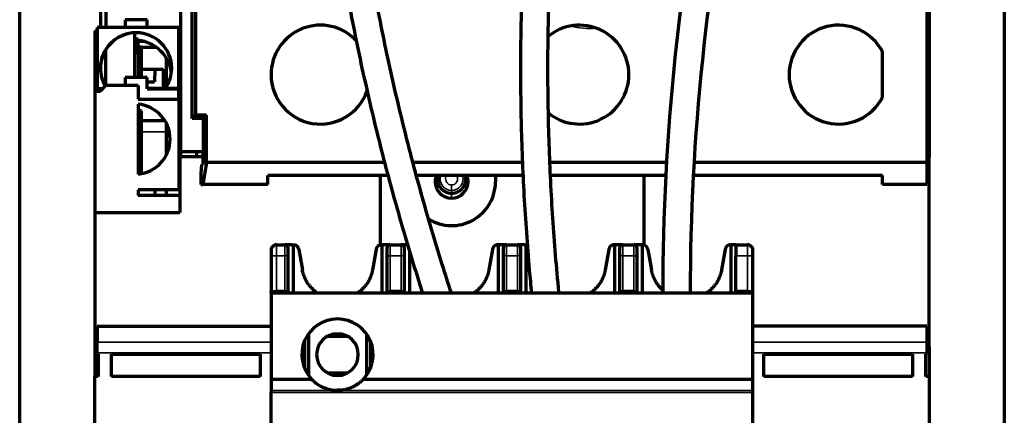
# Model space of a CAD drawing. Header units: millimetres. Extents: x 144 to 233, y 43 to 241.
# Tile 4 of 5: x 144 to 233, y 150 to 186. Entities that reach past the tile are written whole.
import ezdxf

# ---------------------------------------------------------------- set-up
doc = ezdxf.new("R2010")
doc.units = ezdxf.units.MM
doc.layers.add('1', color=7, linetype='Continuous', true_color=0xffffff)

msp = doc.modelspace()

# ---------------------------------------------------------------- linework, layer by layer
at = {"layer": '1', "color": 8, "linetype": 'Continuous', "lineweight": 70}
for p, q in [((143.778, 43.41), (143.778, 240.983)), ((233.483, 240.983), (233.483, 43.41))]:
    msp.add_line(p, q, dxfattribs=at)
at = {"layer": '1', "color": 155, "linetype": 'Continuous', "lineweight": 70}
for p, q in [((151.13, 200.697), (151.13, 185.497)), ((151.63, 196.197), (151.63, 185.497)), ((158.43, 196.197), (158.43, 174.197)), ((226.63, 196.197), (226.63, 174.197)), ((159.48, 177.197), (159.48, 191.697)), ((159.792, 191.697), (159.792, 177.509)), ((226.43, 191.697), (226.43, 173.197)), ((153.38, 186.197), (153.38, 185.497)), ((155.38, 186.197), (153.38, 186.197)), ((155.38, 185.497), (155.38, 186.197)), ((150.63, 185.197), (150.63, 184.697)), ((150.63, 185.197), (150.83, 185.197)), ((150.83, 185.497), (150.83, 179.947)), ((158.28, 185.497), (150.83, 185.497)), ((154.255, 180.947), (154.255, 184.996)), ((158.28, 179.947), (158.28, 185.497)), ((150.63, 184.697), (150.63, 179.697)), ((150.83, 184.697), (150.63, 184.697)), ((154.58, 183.26), (154.58, 184.422)), ((155.22, 184.197), (154.58, 184.197)), ((151.63, 180.197), (151.63, 183.495)), ((154.88, 183.697), (154.58, 183.697)), ((154.58, 183.131), (154.58, 183.26)), ((154.58, 183.131), (154.58, 180.947)), ((154.88, 183.697), (156.204, 183.697)), ((154.88, 180.947), (154.88, 183.697)), ((156.123, 183.76), (156.122, 183.697)), ((158.43, 183.697), (158.28, 183.697)), ((222.38, 179.135), (222.38, 183.258)), ((157.13, 182.693), (157.13, 180.07)), ((154.88, 181.697), (156.88, 181.697)), ((156.087, 181.697), (156.066, 180.539)), ((156.88, 179.947), (156.88, 181.697)), ((155.38, 180.947), (153.38, 180.947)), ((153.38, 180.947), (153.38, 180.197)), ((155.38, 179.897), (155.38, 180.947)), ((155.38, 180.539), (156.066, 180.539)), ((150.63, 179.697), (150.63, 168.642)), ((150.63, 179.697), (151.13, 179.697)), ((150.83, 179.897), (150.83, 179.947)), ((150.83, 179.947), (151.38, 179.947)), ((150.83, 179.897), (151.33, 179.897)), ((150.83, 179.697), (150.83, 179.897)), ((151.13, 179.697), (151.63, 180.197)), ((154.58, 180.197), (151.63, 180.197)), ((154.58, 180.197), (154.58, 178.947)), ((158.28, 179.947), (155.38, 179.947)), ((155.38, 179.897), (158.28, 179.897)), ((158.28, 179.897), (158.28, 179.947)), ((158.28, 178.947), (158.28, 179.897)), ((154.58, 178.947), (158.28, 178.947)), ((158.28, 178.997), (158.43, 178.997)), ((158.28, 178.947), (158.28, 170.697)), ((154.58, 178.508), (154.58, 172.136)), ((154.88, 177.896), (154.58, 177.896)), ((154.88, 175.896), (154.88, 177.896)), ((158.43, 177.896), (158.28, 177.896)), ((157.01, 176.992), (154.88, 176.992)), ((157.13, 176.777), (157.13, 175.896)), ((159.792, 177.509), (159.48, 177.197)), ((160.48, 177.197), (159.48, 177.197)), ((160.792, 177.509), (159.792, 177.509)), ((160.792, 177.509), (160.48, 177.197)), ((160.48, 177.197), (160.48, 174.197)), ((160.792, 173.197), (160.792, 177.509)), ((154.88, 172.178), (154.88, 175.896)), ((157.13, 175.896), (157.13, 173.866)), ((158.43, 174.197), (158.43, 173.697)), ((158.43, 174.197), (160.48, 174.197)), ((159.88, 174.197), (159.88, 173.697)), ((160.48, 172.997), (160.48, 174.197)), ((226.63, 174.197), (226.43, 174.197)), ((226.63, 174.197), (226.63, 173.697)), ((160.48, 173.697), (158.38, 173.697)), ((158.38, 173.697), (158.38, 168.642)), ((160.792, 173.197), (160.468, 171.197)), ((177.023, 173.197), (160.792, 173.197)), ((189.582, 173.197), (179.605, 173.197)), ((202.71, 173.197), (192.087, 173.197)), ((226.43, 173.197), (205.213, 173.197)), ((226.63, 173.697), (226.43, 173.697)), ((226.43, 173.197), (226.43, 171.197)), ((226.63, 156.447), (226.63, 173.697)), ((158.38, 173.127), (158.28, 173.127)), ((160.333, 172.997), (160.285, 172.206)), ((160.48, 172.997), (160.333, 172.997)), ((160.285, 172.206), (160.286, 171.197)), ((166.38, 171.197), (166.38, 171.997)), ((177.334, 171.997), (166.38, 171.997)), ((176.63, 171.997), (176.63, 165.681)), ((189.638, 171.997), (179.928, 171.997)), ((187.13, 171.997), (187.13, 171.447)), ((202.645, 171.997), (192.138, 171.997)), ((200.63, 171.997), (200.63, 165.682)), ((222.38, 171.997), (205.147, 171.997)), ((222.38, 171.197), (222.38, 171.997)), ((154.58, 170.697), (154.58, 170.197)), ((158.28, 170.697), (154.58, 170.697)), ((156.122, 170.197), (156.13, 170.697)), ((157.13, 170.697), (157.13, 170.197)), ((158.38, 170.697), (158.28, 170.697)), ((160.286, 171.197), (160.468, 171.197)), ((166.38, 171.197), (160.468, 171.197)), ((226.43, 171.197), (222.38, 171.197)), ((158.38, 170.197), (154.58, 170.197)), ((150.63, 168.642), (150.63, 156.447)), ((150.63, 168.642), (158.38, 168.642)), ((166.68, 165.197), (166.68, 164.697)), ((167.18, 165.697), (167.93, 165.697)), ((168.589, 165.697), (167.93, 165.697)), ((168.23, 164.697), (168.23, 165.397)), ((168.68, 165.687), (168.68, 161.297)), ((169.203, 165.284), (169.53, 163.432)), ((176.257, 165.284), (175.931, 163.432)), ((176.75, 165.697), (176.871, 165.697)), ((176.78, 165.687), (176.78, 161.297)), ((177.53, 165.697), (176.871, 165.697)), ((177.23, 165.397), (177.23, 164.697)), ((177.53, 165.697), (178.53, 165.697)), ((178.83, 164.697), (178.83, 165.397)), ((179.28, 165.152), (179.28, 161.297)), ((186.857, 165.284), (186.531, 163.432)), ((187.35, 165.697), (187.471, 165.697)), ((187.38, 165.687), (187.38, 161.297)), ((188.13, 165.697), (187.471, 165.697)), ((187.83, 165.397), (187.83, 164.697)), ((188.13, 165.697), (189.13, 165.697)), ((189.789, 165.697), (189.13, 165.697)), ((189.43, 164.697), (189.43, 165.397)), ((189.789, 165.697), (189.911, 165.697)), ((189.88, 165.687), (189.88, 161.297)), ((197.457, 165.284), (197.131, 163.432)), ((197.95, 165.697), (198.071, 165.697)), ((197.98, 165.687), (197.98, 161.297)), ((198.73, 165.697), (198.071, 165.697)), ((198.43, 165.397), (198.43, 164.697)), ((198.73, 165.697), (199.73, 165.697)), ((200.389, 165.697), (199.73, 165.697)), ((200.03, 164.697), (200.03, 165.397)), ((200.511, 165.697), (200.389, 165.697)), ((200.48, 165.687), (200.48, 161.297)), ((201.003, 165.284), (201.33, 163.432)), ((208.057, 165.284), (207.731, 163.432)), ((208.58, 165.687), (208.58, 161.297)), ((209.03, 165.697), (208.671, 165.697)), ((209.03, 165.697), (210.08, 165.697)), ((209.03, 165.697), (209.03, 164.697)), ((210.58, 164.697), (210.58, 165.197)), ((166.68, 164.697), (166.68, 161.447)), ((168.23, 161.447), (168.23, 164.697)), ((177.23, 164.697), (177.23, 161.447)), ((178.83, 161.447), (178.83, 164.697)), ((187.83, 164.697), (187.83, 161.447)), ((189.43, 161.447), (189.43, 164.697)), ((198.43, 164.697), (198.43, 161.447)), ((200.03, 161.447), (200.03, 164.697)), ((209.03, 161.447), (209.03, 164.697)), ((210.58, 161.447), (210.58, 164.697)), ((166.68, 161.297), (166.68, 161.447)), ((166.68, 161.447), (167.18, 161.447)), ((166.68, 161.297), (166.68, 153.447)), ((210.58, 161.297), (166.68, 161.297)), ((167.93, 161.447), (167.18, 161.447)), ((167.93, 161.447), (168.23, 161.447)), ((168.23, 161.447), (168.23, 161.297)), ((177.23, 161.447), (177.23, 161.297)), ((177.23, 161.447), (177.53, 161.447)), ((178.53, 161.447), (177.53, 161.447)), ((178.53, 161.447), (178.83, 161.447)), ((178.83, 161.297), (178.83, 161.447)), ((187.83, 161.447), (187.83, 161.297)), ((187.83, 161.447), (188.13, 161.447)), ((189.13, 161.447), (188.13, 161.447)), ((189.13, 161.447), (189.43, 161.447)), ((189.43, 161.297), (189.43, 161.447)), ((198.43, 161.447), (198.43, 161.297)), ((198.43, 161.447), (198.73, 161.447)), ((199.73, 161.447), (198.73, 161.447)), ((199.73, 161.447), (200.03, 161.447)), ((200.03, 161.297), (200.03, 161.447)), ((209.03, 161.297), (209.03, 161.447)), ((210.08, 161.447), (209.03, 161.447)), ((210.08, 161.447), (210.58, 161.447)), ((210.58, 161.297), (210.58, 161.447)), ((210.58, 153.447), (210.58, 161.297)), ((150.83, 158.297), (150.83, 156.846)), ((150.83, 158.297), (166.68, 158.297)), ((226.43, 158.297), (210.58, 158.297)), ((226.43, 158.297), (226.43, 156.846)), ((170.083, 157.582), (170.083, 153.812)), ((173.672, 157.347), (171.788, 157.347)), ((175.378, 157.582), (175.378, 153.812)), ((150.63, 156.447), (150.63, 153.697)), ((150.63, 156.447), (150.83, 156.447)), ((150.83, 155.862), (150.83, 156.846)), ((169.73, 156.947), (169.73, 154.447)), ((175.73, 156.947), (175.73, 154.447)), ((226.43, 156.846), (226.43, 155.862)), ((226.43, 156.447), (226.63, 156.447)), ((226.63, 156.447), (226.63, 153.697)), ((150.83, 155.747), (150.83, 155.862)), ((150.83, 155.747), (150.93, 155.747)), ((150.93, 155.747), (150.93, 153.697)), ((152.13, 153.697), (152.13, 155.747)), ((152.13, 155.747), (165.68, 155.747)), ((165.68, 155.747), (165.68, 153.697)), ((211.58, 155.747), (225.13, 155.747)), ((211.58, 153.697), (211.58, 155.747)), ((225.13, 155.747), (225.13, 153.697)), ((226.33, 153.697), (226.33, 155.747)), ((226.33, 155.747), (226.43, 155.747)), ((226.43, 155.862), (226.43, 155.747)), ((150.93, 153.697), (150.63, 153.697)), ((150.63, 130.697), (150.63, 153.697)), ((165.68, 153.697), (152.13, 153.697)), ((166.68, 153.447), (166.68, 152.436)), ((170.385, 153.447), (166.68, 153.447)), ((171.788, 154.047), (173.672, 154.047)), ((210.58, 153.447), (175.075, 153.447)), ((210.58, 152.436), (210.58, 153.447)), ((225.13, 153.697), (211.58, 153.697)), ((226.63, 153.697), (226.33, 153.697)), ((226.63, 153.697), (226.63, 130.697)), ((166.68, 152.436), (166.68, 152.242)), ((166.68, 132.152), (166.68, 152.242)), ((210.58, 152.242), (210.58, 152.436)), ((210.58, 132.152), (210.58, 152.242))]:
    msp.add_line(p, q, dxfattribs=at)
at = {"layer": '1', "color": 155, "linetype": 'Continuous', "lineweight": 35}
for p, q in [((154.255, 183.26), (154.58, 183.26)), ((154.58, 183.131), (154.255, 183.131)), ((154.88, 175.896), (154.58, 175.896)), ((157.13, 175.992), (154.88, 175.992)), ((157.428, 175.896), (157.13, 175.896)), ((158.43, 175.896), (158.28, 175.896)), ((183.13, 170.652), (183.13, 171.149)), ((183.13, 170.652), (183.13, 170.397)), ((183.13, 170.397), (183.13, 169.947)), ((167.18, 165.697), (167.18, 164.697)), ((167.93, 164.697), (167.93, 165.697)), ((177.53, 165.697), (177.53, 164.697)), ((178.53, 164.697), (178.53, 165.697)), ((188.13, 165.697), (188.13, 164.697)), ((189.13, 164.697), (189.13, 165.697)), ((198.73, 165.697), (198.73, 164.697)), ((199.73, 164.697), (199.73, 165.697)), ((210.08, 164.697), (210.08, 165.697)), ((167.18, 164.697), (166.68, 164.697)), ((167.93, 164.697), (167.18, 164.697)), ((167.18, 164.697), (167.18, 161.447)), ((168.23, 164.697), (167.93, 164.697)), ((167.93, 161.447), (167.93, 164.697)), ((177.53, 164.697), (177.23, 164.697)), ((177.53, 164.697), (177.53, 161.447)), ((178.53, 164.697), (177.53, 164.697)), ((178.53, 161.447), (178.53, 164.697)), ((178.83, 164.697), (178.53, 164.697)), ((188.13, 164.697), (187.83, 164.697)), ((189.13, 164.697), (188.13, 164.697)), ((188.13, 164.697), (188.13, 161.447)), ((189.13, 161.447), (189.13, 164.697)), ((189.43, 164.697), (189.13, 164.697)), ((198.73, 164.697), (198.43, 164.697)), ((198.73, 164.697), (198.73, 161.447)), ((199.73, 164.697), (198.73, 164.697)), ((199.73, 161.447), (199.73, 164.697)), ((200.03, 164.697), (199.73, 164.697)), ((210.08, 164.697), (209.03, 164.697)), ((210.58, 164.697), (210.08, 164.697)), ((210.08, 161.447), (210.08, 164.697)), ((172.297, 157.547), (173.163, 157.547)), ((150.83, 156.846), (166.68, 156.846)), ((210.58, 156.846), (226.43, 156.846)), ((166.68, 155.862), (150.83, 155.862)), ((226.43, 155.862), (210.58, 155.862)), ((173.163, 153.847), (172.297, 153.847)), ((166.68, 152.436), (210.58, 152.436)), ((210.58, 152.242), (166.68, 152.242))]:
    msp.add_line(p, q, dxfattribs=at)
at = {"layer": '1', "color": 155, "linetype": 'Continuous', "lineweight": 70}
for centre, radius, start, end in [((171.18, 181.197), 4.5, 43.18312, 180), ((194.78, 181.197), 4.5, 0, 129.63375), ((218.38, 181.197), 4.5, 27.26604, 180), ((171.18, 181.197), 4.5, 180, 340.8525), ((194.78, 181.197), 4.5, 230.74031, 0), ((218.38, 181.197), 4.5, 180, 332.73396), ((154.28, 175.322), 3.2, 0, 84.62062), ((154.28, 175.322), 3.2, 275.37938, 0), ((183.13, 171.447), 4, 238.275, 0), ((183.13, 171.447), 1.5, 158.48719, 180), ((183.13, 171.447), 1.5, 180, 0), ((183.13, 171.697), 1.3, 166.66031, 270), ((183.13, 171.697), 1.3, 270, 13.33969), ((183.13, 171.447), 1.5, 0, 21.51281), ((167.18, 165.197), 0.5, 90, 180.00018), ((167.93, 165.397), 0.3, 359.9997, 90), ((177.53, 165.397), 0.3, 89.99995, 180.0001), ((178.53, 165.397), 0.3, 359.9997, 90), ((188.13, 165.397), 0.3, 89.99995, 180.0001), ((189.13, 165.397), 0.3, 359.9997, 90), ((198.73, 165.397), 0.3, 89.99995, 180.0001), ((199.73, 165.397), 0.3, 359.9997, 90), ((210.08, 165.197), 0.5, 359.99982, 90), ((172.73, 155.697), 3.25, 90, 223.81306), ((172.73, 155.697), 3.25, 316.18694, 90), ((172.73, 155.697), 1.9, 0, 180), ((172.73, 155.697), 1.9, 180, 0)]:
    msp.add_arc(centre, radius, start, end, dxfattribs=at)
at = {"layer": '1', "color": 155, "linetype": 'Continuous', "lineweight": 35}
for centre, radius, start, end in [((195.63, 191.147), 5.75, 253.62297, 276.61419), ((183.13, 171.697), 1.045, 163.31906, 270), ((183.13, 171.697), 0.548, 146.77575, 257.929), ((183.13, 171.697), 0.548, 270, 33.22315), ((183.13, 171.697), 1.045, 270, 16.68094), ((183.13, 171.697), 0.548, 257.929, 270)]:
    msp.add_arc(centre, radius, start, end, dxfattribs=at)
for centre, major_axis, ratio, start_param, end_param in [((395.434, 177.828), (113.101, -175.813), 0.979391, 3.934014, 4.229806), ((372.892, 222.016), (81.481, -192.517), 0.964627, 4.331728, 4.621087)]:
    msp.add_ellipse(centre, major_axis=major_axis, ratio=ratio, start_param=start_param, end_param=end_param, dxfattribs=at)
at = {"layer": '1', "color": 155, "linetype": 'Continuous', "lineweight": 70}
for centre, major_axis, ratio, start_param, end_param in [((411.342, 161.926), (202.498, 51.927), 0.993954, 2.685742, 2.892129), ((411.342, 161.926), (200.077, 51.306), 0.993954, 2.685094, 2.892169), ((154.38, 181.786), (-3.25, 0), 0.990268, 3.141593, 6.283185), ((154.38, 181.78), (-3.25, 0), 0.990268, 4.75086, 5.721116), ((154.38, 181.265), (3.25, 0), 0.97318, 1.509219, 1.609271), ((154.38, 182.163), (2.453, 2.453), 0.869287, 1.863938, 2.414292), ((154.38, 180.978), (3.25, 0), 0.990268, 0.125741, 0.468365), ((154.38, 181.786), (-3.25, 0), 0.990268, 0, 0.53361), ((154.38, 181.786), (-3.25, 0), 0.990268, 2.533437, 3.141593)]:
    msp.add_ellipse(centre, major_axis=major_axis, ratio=ratio, start_param=start_param, end_param=end_param, dxfattribs=at)
for points, degree, knots in [([(193.397, 222.371), (193.287, 221.82), (192.965, 220.165), (192.461, 217.397), (191.911, 214.065), (191.414, 210.723), (190.972, 207.372), (190.584, 204.014), (190.251, 200.648), (189.972, 197.277), (189.748, 193.9), (189.579, 190.519), (189.464, 187.134), (189.405, 183.748), (189.399, 180.359), (189.449, 176.97), (189.554, 173.581), (189.713, 170.193), (189.927, 166.807), (190.163, 163.842), (190.333, 162.006), (190.402, 161.297)], 3, [0, 0, 0, 0, 0.027534, 0.082693, 0.137852, 0.193011, 0.248171, 0.303331, 0.35849, 0.41365, 0.468811, 0.523971, 0.579132, 0.634292, 0.689453, 0.744614, 0.799775, 0.854936, 0.910098, 0.965259, 1, 1, 1, 1]), ([(192.914, 161.298), (192.911, 161.332), (192.797, 162.485), (192.592, 164.759), (192.343, 168.122), (192.149, 171.488), (192.009, 174.855), (191.925, 178.224), (191.895, 181.592), (191.92, 184.959), (192, 188.324), (192.134, 191.686), (192.323, 195.045), (192.567, 198.399), (192.866, 201.748), (193.219, 205.09), (193.626, 208.425), (194.088, 211.751), (194.604, 215.068), (195.164, 218.318), (195.598, 220.618), (195.835, 221.817), (195.867, 221.977)], 3, [0, 0, 0, 0, 0.001684, 0.056858, 0.112033, 0.167208, 0.222383, 0.277558, 0.332734, 0.387909, 0.443085, 0.498261, 0.553437, 0.608613, 0.663789, 0.718966, 0.774142, 0.829319, 0.884496, 0.939673, 0.991947, 1, 1, 1, 1]), ([(183.112, 161.296), (182.83, 162.16), (182.209, 164.101), (181.287, 167.131), (180.353, 170.387), (179.471, 173.656), (178.64, 176.938), (177.862, 180.232), (177.137, 183.538), (176.464, 186.854), (175.844, 190.18), (175.277, 193.514), (174.763, 196.855), (174.302, 200.204), (173.895, 203.558), (173.542, 206.917), (173.242, 210.281), (172.996, 213.647), (172.807, 216.957), (172.709, 219.312), (172.669, 220.545), (172.663, 220.713)], 3, [0, 0, 0, 0, 0.044967, 0.100826, 0.156686, 0.212545, 0.268404, 0.324264, 0.380123, 0.435983, 0.491842, 0.547702, 0.603562, 0.659422, 0.715282, 0.771142, 0.827002, 0.882863, 0.938723, 0.991644, 1, 1, 1, 1]), ([(170.168, 220.541), (170.186, 219.975), (170.246, 218.279), (170.382, 215.453), (170.598, 212.064), (170.868, 208.678), (171.192, 205.295), (171.57, 201.917), (172.001, 198.544), (172.485, 195.177), (173.023, 191.817), (173.614, 188.466), (174.258, 185.123), (174.954, 181.79), (175.704, 178.468), (176.506, 175.157), (177.36, 171.859), (178.266, 168.574), (179.224, 165.304), (179.975, 162.881), (180.403, 161.548), (180.484, 161.296)], 3, [0, 0, 0, 0, 0.028208, 0.0846, 0.140992, 0.197384, 0.253777, 0.310169, 0.366562, 0.422955, 0.479348, 0.535742, 0.592135, 0.648528, 0.704922, 0.761315, 0.817709, 0.874103, 0.930497, 0.986891, 1, 1, 1, 1]), ([(154.58, 184.343), (154.717, 184.322), (154.976, 184.282), (155.337, 184.17), (155.647, 184.04), (155.909, 183.9), (156.238, 183.69), (156.614, 183.377), (157.003, 182.929), (157.19, 182.593), (157.28, 182.431)], 3, [0, 0, 0, 0, 0.124443, 0.236376, 0.335803, 0.422728, 0.497164, 0.675975, 0.843455, 1, 1, 1, 1]), ([(176.75, 165.697), (176.568, 165.697), (176.426, 165.577), (176.288, 165.46), (176.257, 165.284)], 2, [0, 0, 0, 0.5, 0.5, 1, 1, 1]), ([(187.35, 165.697), (187.168, 165.697), (187.026, 165.577), (186.888, 165.46), (186.857, 165.284)], 2, [0, 0, 0, 0.5, 0.5, 1, 1, 1]), ([(197.95, 165.697), (197.768, 165.697), (197.626, 165.577), (197.488, 165.46), (197.457, 165.284)], 2, [0, 0, 0, 0.5, 0.5, 1, 1, 1]), ([(201.003, 165.284), (200.972, 165.459), (200.836, 165.577), (200.698, 165.697), (200.511, 165.697)], 2, [0, 0, 0, 0.5, 0.5, 1, 1, 1]), ([(208.44, 165.685), (208.296, 165.652), (208.19, 165.544), (208.14, 165.492), (208.071, 165.359), (208.057, 165.284)], 2, [0, 0, 0, 0.5, 0.5, 0.75, 1, 1, 1]), ([(170.921, 161.296), (170.597, 161.513), (170.33, 161.805), (169.694, 162.502), (169.53, 163.432)], 2, [0, 0, 0, 0.432423, 0.432423, 1, 1, 1]), ([(175.931, 163.432), (175.767, 162.504), (175.131, 161.805), (174.864, 161.513), (174.536, 161.294)], 2, [0, 0, 0, 0.565971, 0.565971, 1, 1, 1]), ([(186.531, 163.432), (186.367, 162.504), (185.731, 161.805), (185.464, 161.513), (185.136, 161.294)], 2, [0, 0, 0, 0.565971, 0.565971, 1, 1, 1]), ([(197.131, 163.432), (196.967, 162.504), (196.331, 161.805), (196.064, 161.513), (195.736, 161.294)], 2, [0, 0, 0, 0.565971, 0.565971, 1, 1, 1]), ([(202.388, 161.552), (202.253, 161.671), (202.13, 161.805), (201.494, 162.502), (201.33, 163.432)], 2, [0, 0, 0, 0.259876, 0.259876, 1, 1, 1]), ([(207.731, 163.432), (207.567, 162.504), (206.931, 161.805), (206.664, 161.513), (206.336, 161.294)], 2, [0, 0, 0, 0.565971, 0.565971, 1, 1, 1]), ([(170.385, 153.447), (170.434, 153.398), (170.527, 153.304), (170.685, 153.169), (170.847, 153.045), (171.015, 152.934), (171.188, 152.834), (171.367, 152.744), (171.552, 152.666), (171.741, 152.599), (171.934, 152.544), (172.129, 152.501), (172.327, 152.47), (172.528, 152.451), (172.664, 152.448), (172.73, 152.447)], 3, [0, 0, 0, 0, 0.123814, 0.238844, 0.345165, 0.442873, 0.532089, 0.614911, 0.689548, 0.756362, 0.815857, 0.868751, 0.916058, 0.959192, 1, 1, 1, 1]), ([(175.075, 153.447), (174.722, 153.078), (174.264, 152.832), (173.55, 152.447), (172.73, 152.447)], 2, [0, 0, 0, 0.5, 0.5, 1, 1, 1])]:
    msp.add_open_spline(points, degree=degree, knots=knots, dxfattribs=at)
for points, degree in [([(158.43, 185.199), (158.28, 185.199)], 1), ([(168.589, 165.697), (168.62, 165.697), (168.65, 165.694), (168.68, 165.687)], 3), ([(168.68, 165.63), (168.723, 165.653), (168.772, 165.669), (168.82, 165.685)], 3), ([(169.203, 165.284), (169.177, 165.431), (168.967, 165.652), (168.82, 165.685)], 2), ([(176.871, 165.697), (176.841, 165.697), (176.81, 165.694), (176.78, 165.687)], 3), ([(179.118, 165.697), (178.53, 165.697)], 1), ([(187.471, 165.697), (187.441, 165.697), (187.41, 165.694), (187.38, 165.687)], 3), ([(189.789, 165.697), (189.82, 165.697), (189.85, 165.694), (189.88, 165.687)], 3), ([(190.026, 165.684), (189.971, 165.697), (189.911, 165.697)], 2), ([(198.071, 165.697), (198.041, 165.697), (198.01, 165.694), (197.98, 165.687)], 3), ([(200.389, 165.697), (200.42, 165.697), (200.45, 165.694), (200.48, 165.687)], 3), ([(208.582, 165.629), (208.517, 165.667), (208.44, 165.685)], 2), ([(208.671, 165.697), (208.641, 165.697), (208.61, 165.694), (208.58, 165.687)], 3)]:
    msp.add_open_spline(points, degree=degree, dxfattribs=at)

doc.saveas('drawing.dxf')
